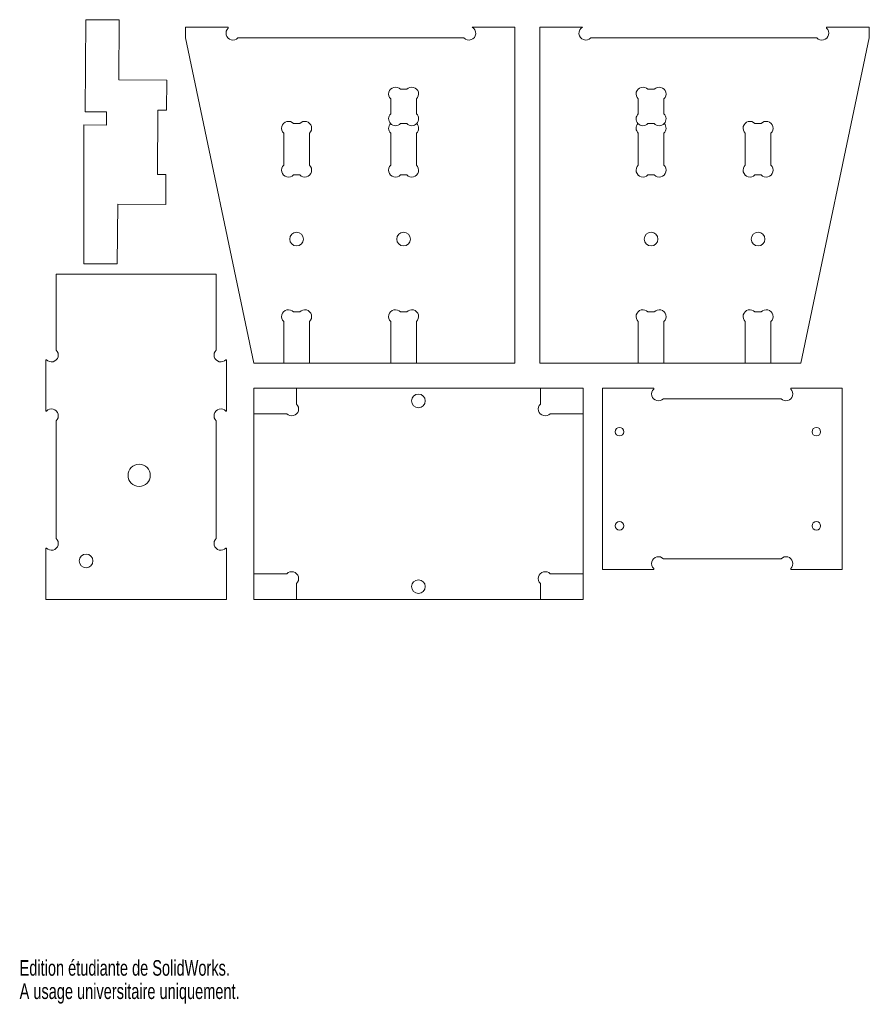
# Model space of a CAD drawing. Header units: millimetres. Extents: x 0 to 199, y 0 to 230.
import ezdxf

# ---------------------------------------------------------------- set-up
doc = ezdxf.new("R2010")
doc.units = ezdxf.units.MM
doc.styles.add('SLDTEXTSTYLE0', font='TXT', dxfattribs={"width": 0.7})

msp = doc.modelspace()

# ---------------------------------------------------------------- linework, layer by layer
at = {"color": 7, "linetype": 'Continuous', "lineweight": 15}
for p, q in [((15.48, 229.81), (15.31, 208.31)), ((23.28, 229.74), (15.48, 229.81)), ((23.17, 215.74), (23.28, 229.74)), ((38.74, 225.55), (38.74, 228.05)), ((38.74, 228.05), (48.74, 228.05)), ((48.74, 228.05), (48.74, 227.81)), ((105.77, 228.05), (115.74, 228.05)), ((115.74, 228.05), (115.74, 149.55)), ((121.57, 228.05), (131.53, 228.05)), ((121.57, 228.05), (121.57, 149.55)), ((188.57, 228.05), (198.57, 228.05)), ((188.57, 228.05), (188.57, 227.81)), ((198.57, 225.55), (198.57, 228.05)), ((54.74, 149.55), (38.74, 225.55)), ((51, 225.55), (103.84, 225.55)), ((186.3, 225.55), (133.47, 225.55)), ((182.57, 149.55), (198.57, 225.55)), ((34.37, 215.66), (23.17, 215.74)), ((34.31, 208.66), (34.37, 215.66)), ((89, 213.55), (90.48, 213.55)), ((148.3, 213.55), (146.83, 213.55)), ((86.74, 207.81), (86.74, 211.29)), ((92.74, 211.29), (92.74, 207.81)), ((144.57, 211.29), (144.57, 207.81)), ((150.57, 207.81), (150.57, 211.29)), ((15.31, 208.31), (20.31, 208.27)), ((20.31, 208.27), (20.28, 205.17)), ((32.31, 208.67), (32.19, 193.67)), ((34.31, 208.66), (32.31, 208.67)), ((15.03, 205.21), (15.03, 172.81)), ((20.28, 205.17), (15.03, 205.21)), ((64, 205.55), (65.48, 205.55)), ((89, 205.55), (90.48, 205.55)), ((148.3, 205.55), (146.83, 205.55)), ((173.3, 205.55), (171.83, 205.55)), ((61.74, 195.81), (61.74, 203.29)), ((67.74, 203.29), (67.74, 195.81)), ((86.74, 195.81), (86.74, 203.29)), ((92.74, 203.29), (92.74, 195.81)), ((144.57, 203.29), (144.57, 195.81)), ((150.57, 195.81), (150.57, 203.29)), ((169.57, 203.29), (169.57, 195.81)), ((175.57, 195.81), (175.57, 203.29)), ((32.19, 193.67), (34.19, 193.66)), ((34.14, 186.66), (34.19, 193.66)), ((65.48, 193.55), (64, 193.55)), ((90.48, 193.55), (89, 193.55)), ((146.83, 193.55), (148.3, 193.55)), ((171.83, 193.55), (173.3, 193.55)), ((22.83, 172.75), (22.94, 186.74)), ((22.94, 186.74), (34.14, 186.66)), ((15.03, 172.81), (22.83, 172.75)), ((8.54, 170.37), (8.54, 152.63)), ((45.94, 170.37), (8.54, 170.37)), ((45.94, 152.63), (45.94, 170.37)), ((64, 161.55), (65.48, 161.55)), ((89, 161.55), (90.48, 161.55)), ((148.3, 161.55), (146.83, 161.55)), ((173.3, 161.55), (171.83, 161.55)), ((61.74, 149.55), (61.74, 159.29)), ((67.74, 159.29), (67.74, 149.55)), ((86.74, 149.55), (86.74, 159.29)), ((92.74, 159.29), (92.74, 149.55)), ((144.57, 159.29), (144.57, 149.55)), ((150.57, 149.55), (150.57, 159.29)), ((169.57, 159.29), (169.57, 149.55)), ((175.57, 149.55), (175.57, 159.29)), ((6.14, 138.37), (6.14, 150.37)), ((6.28, 150.37), (6.14, 150.37)), ((48.34, 150.37), (48.2, 150.37)), ((48.34, 150.37), (48.34, 138.37)), ((61.74, 149.55), (54.74, 149.55)), ((61.74, 149.55), (67.74, 149.55)), ((86.74, 149.55), (67.74, 149.55)), ((86.74, 149.55), (92.74, 149.55)), ((115.74, 149.55), (92.74, 149.55)), ((121.57, 149.55), (144.57, 149.55)), ((150.57, 149.55), (144.57, 149.55)), ((150.57, 149.55), (169.57, 149.55)), ((175.57, 149.55), (169.57, 149.55)), ((175.57, 149.55), (182.57, 149.55)), ((54.71, 143.77), (64.71, 143.77)), ((54.71, 137.77), (54.71, 143.77)), ((64.71, 140.03), (64.71, 143.77)), ((64.71, 143.77), (121.71, 143.77)), ((121.71, 143.77), (121.71, 140.03)), ((121.71, 143.77), (131.71, 143.77)), ((131.71, 143.77), (131.71, 137.77)), ((136.19, 143.77), (148.19, 143.77)), ((136.19, 143.77), (136.19, 101.37)), ((148.19, 143.53), (148.19, 143.77)), ((180.19, 143.77), (180.19, 143.53)), ((180.19, 143.77), (192.19, 143.77)), ((192.19, 101.37), (192.19, 143.77)), ((177.93, 141.27), (150.45, 141.27)), ((6.14, 138.37), (6.28, 138.37)), ((48.2, 138.37), (48.34, 138.37)), ((8.54, 136.11), (8.54, 108.63)), ((45.94, 108.63), (45.94, 136.11)), ((54.71, 100.37), (54.71, 137.77)), ((54.71, 137.77), (62.44, 137.77)), ((123.97, 137.77), (131.71, 137.77)), ((131.71, 137.77), (131.71, 100.37)), ((6.14, 94.37), (6.14, 106.37)), ((6.28, 106.37), (6.14, 106.37)), ((48.34, 106.37), (48.2, 106.37)), ((48.34, 106.37), (48.34, 94.37)), ((150.45, 103.87), (177.93, 103.87)), ((148.19, 101.37), (136.19, 101.37)), ((148.19, 101.37), (148.19, 101.61)), ((180.19, 101.61), (180.19, 101.37)), ((192.19, 101.37), (180.19, 101.37)), ((62.44, 100.37), (54.71, 100.37)), ((54.71, 94.37), (54.71, 100.37)), ((131.71, 100.37), (123.97, 100.37)), ((131.71, 100.37), (131.71, 94.37)), ((64.71, 94.37), (64.71, 98.11)), ((121.71, 98.11), (121.71, 94.37)), ((6.14, 94.37), (48.34, 94.37)), ((64.71, 94.37), (54.71, 94.37)), ((121.71, 94.37), (64.71, 94.37)), ((131.71, 94.37), (121.71, 94.37))]:
    msp.add_line(p, q, dxfattribs=at)
for centre, radius in [((64.74, 178.55), 1.6), ((89.74, 178.55), 1.6), ((147.57, 178.55), 1.6), ((172.57, 178.55), 1.6), ((93.21, 140.77), 1.6), ((140.19, 133.57), 1), ((186.19, 133.57), 1), ((27.94, 123.37), 2.6), ((140.19, 111.57), 1), ((186.19, 111.57), 1), ((15.54, 103.37), 1.6), ((93.21, 97.37), 1.6)]:
    msp.add_circle(centre, radius, dxfattribs=at)
for centre, start, end in [((49.84, 226.65), 133.4325, 316.5675), ((105, 226.65), 223.4325, 61.045), ((132.31, 226.65), 118.955, 316.5675), ((187.47, 226.65), 223.4325, 46.5675), ((87.84, 212.45), 43.4325, 226.5675), ((91.64, 212.45), 313.4325, 136.5675), ((145.67, 212.45), 43.4325, 226.5675), ((149.47, 212.45), 313.4325, 136.5675), ((87.84, 206.65), 133.4325, 223.4325), ((91.64, 206.65), 316.5675, 46.5675), ((145.67, 206.65), 133.4325, 223.4325), ((149.47, 206.65), 316.5675, 46.5675), ((62.84, 204.45), 43.4325, 226.5675), ((66.64, 204.45), 313.4325, 136.5675), ((87.84, 204.45), 136.5675, 226.5675), ((87.84, 206.65), 223.4325, 316.5675), ((91.64, 206.65), 223.4325, 316.5675), ((91.64, 204.45), 313.4325, 43.4325), ((145.67, 204.45), 136.5675, 226.5675), ((145.67, 206.65), 223.4325, 316.5675), ((149.47, 206.65), 223.4325, 316.5675), ((149.47, 204.45), 313.4325, 43.4325), ((170.67, 204.45), 43.4325, 226.5675), ((174.47, 204.45), 313.4325, 136.5675), ((62.84, 194.65), 133.4325, 316.5675), ((66.64, 194.65), 223.4325, 46.5675), ((87.84, 194.65), 133.4325, 316.5675), ((91.64, 194.65), 223.4325, 46.5675), ((145.67, 194.65), 133.4325, 316.5675), ((149.47, 194.65), 223.4325, 46.5675), ((170.67, 194.65), 133.4325, 316.5675), ((174.47, 194.65), 223.4325, 46.5675), ((62.84, 160.45), 43.4325, 226.5675), ((66.64, 160.45), 313.4325, 136.5675), ((87.84, 160.45), 43.4325, 226.5675), ((91.64, 160.45), 313.4325, 136.5675), ((145.67, 160.45), 43.4325, 226.5675), ((149.47, 160.45), 313.4325, 136.5675), ((170.67, 160.45), 43.4325, 226.5675), ((174.47, 160.45), 313.4325, 136.5675), ((7.44, 151.47), 223.4325, 46.5675), ((47.04, 151.47), 133.4325, 316.5675), ((149.29, 142.37), 133.4325, 316.5675), ((179.09, 142.37), 223.4325, 46.5675), ((7.44, 137.27), 313.4325, 136.5675), ((47.04, 137.27), 43.4325, 226.5675), ((63.61, 138.87), 223.4325, 46.5675), ((122.81, 138.87), 133.4325, 316.5675), ((7.44, 107.47), 223.4325, 46.5675), ((47.04, 107.47), 133.4325, 316.5675), ((149.29, 102.77), 43.4325, 226.5675), ((179.09, 102.77), 313.4325, 136.5675), ((63.61, 99.27), 313.4325, 136.5675), ((122.81, 99.27), 43.4325, 226.5675)]:
    msp.add_arc(centre, 1.6, start, end, dxfattribs=at)

# ---------------------------------------------------------------- texts
at = {"color": 7, "linetype": 'Continuous', "char_height": 3.633, "attachment_point": 1, "style": 'SLDTEXTSTYLE0'}
for s, insert in [('Edition étudiante de SolidWorks.', (0, 10.13)), ('A usage universitaire uniquement.', (0, 4.68))]:
    msp.add_mtext(s, dxfattribs=dict(at, insert=insert))

doc.saveas('drawing.dxf')
